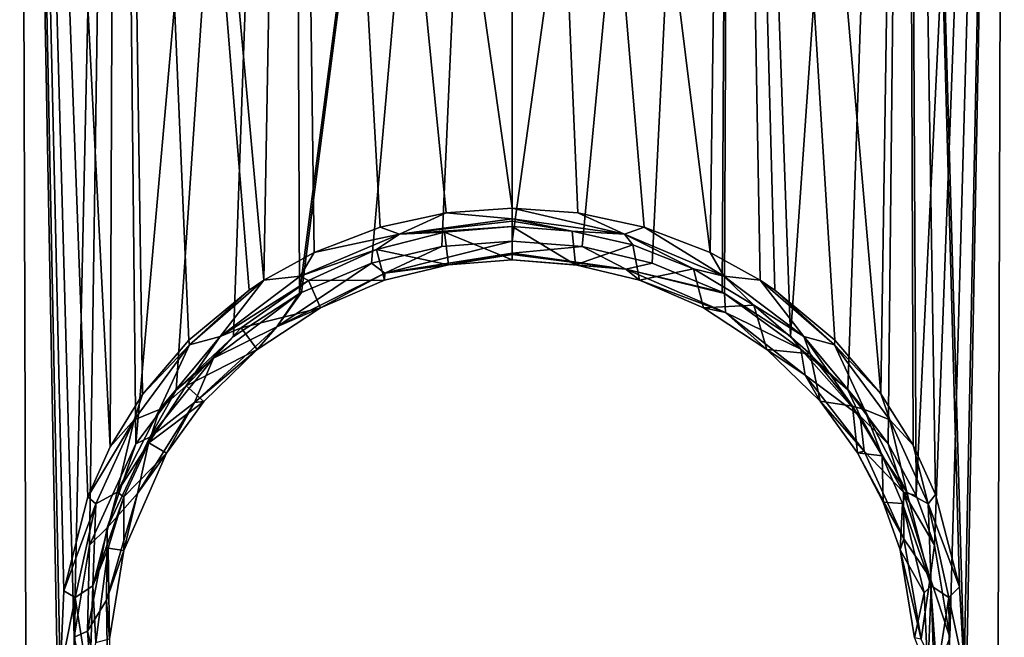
# Model space of a CAD drawing. Header units: metres. Extents: x -37.5 to 37.5, y -75 to 1.
# Tile 3 of 4: x -13.1 to 13.1, y -59.6 to -43.1. Entities that reach past the tile are written whole.
import ezdxf

# ---------------------------------------------------------------- set-up
doc = ezdxf.new("R2010")
doc.units = ezdxf.units.M
doc.layers.add('solid_26000620', color=7, linetype='CONTINUOUS')

msp = doc.modelspace()

# ---------------------------------------------------------------- linework, layer by layer
at = {"layer": 'solid_26000620'}
for points in [[(-11.673737, -59.579109, -2.060847), (-13.123844, -7, 0.753317), (-10.52497, -7, -4.643973)], [(-12.919494, -74.504013, 3.748438), (-13.123844, -7, 6.743555), (-13.123844, -7, 0.753317)], [(-11.856433, -74.504013, -1.383652), (-12.919494, -74.504013, 3.748438), (-13.123844, -7, 0.753317)], [(-11.673737, -59.579109, -2.060847), (-11.856433, -74.504013, -1.383652), (-13.123844, -7, 0.753317)], [(-10.714146, -54.502163, 11.251478), (-10.52497, -7, 12.140845), (-13.123844, -7, 6.743555)], [(-11.311117, -55.837582, 10.295712), (-10.714146, -54.502163, 11.251478), (-13.123844, -7, 6.743555)], [(-11.943154, -58.34325, 9.006174), (-11.311117, -55.837582, 10.295712), (-13.123844, -7, 6.743555)], [(-12.045397, -60.554508, 8.721177), (-11.943154, -58.34325, 9.006174), (-13.123844, -7, 6.743555)], [(-11.856431, -74.504013, 8.880527), (-12.045397, -60.554508, 8.721177), (-13.123844, -7, 6.743555)], [(-12.919494, -74.504013, 3.748438), (-11.856431, -74.504013, 8.880527), (-13.123844, -7, 6.743555)], [(-11.262365, -57.126526, -2.861929), (-11.673737, -59.579109, -2.060847), (-10.52497, -7, -4.643973)], [(-10.030831, -54.420044, -4.647291), (-11.262365, -57.126526, -2.861929), (-10.52497, -7, -4.643973)], [(-10.714146, -54.502163, 11.251478), (-9.85262, -53.108479, 12.368603), (-10.52497, -7, 12.140845)], [(-10.030831, -54.420044, -4.647291), (-10.52497, -7, -4.643973), (-5.841375, -7, -8.379551)], [(-6.615211, -50.055481, 15.07375), (-5.841375, -7, 15.876423), (-10.52497, -7, 12.140845)], [(-7.007476, -50.318787, 14.832821), (-6.615211, -50.055481, 15.07375), (-10.52497, -7, 12.140845)], [(-8.610859, -51.65456, 13.624683), (-7.007476, -50.318787, 14.832821), (-10.52497, -7, 12.140845)], [(-9.85262, -53.108479, 12.368603), (-8.610859, -51.65456, 13.624683), (-10.52497, -7, 12.140845)], [(-8.951934, -52.986645, -5.805091), (-10.030831, -54.420044, -4.647291), (-5.841375, -7, -8.379551)], [(-7.4258, -51.555237, -7.048117), (-8.951934, -52.986645, -5.805091), (-5.841375, -7, -8.379551)], [(-5.664576, -50.412212, -8.077858), (-7.4258, -51.555237, -7.048117), (-5.841375, -7, -8.379551)], [(-6.615211, -50.055481, 15.07375), (-5.276552, -49.315895, 15.762493), (-5.841375, -7, 15.876423)], [(-5.664576, -50.412212, -8.077858), (-5.841375, -7, -8.379551), (0, -7, -9.713026)], [(0, -48.134048, 16.879646), (0, -7, 17.209898), (-5.841375, -7, 15.876423)], [(-1.75639, -48.259026, 16.760639), (0, -48.134048, 16.879646), (-5.841375, -7, 15.876423)], [(-3.518298, -48.643951, 16.395283), (-1.75639, -48.259026, 16.760639), (-5.841375, -7, 15.876423)], [(-5.276552, -49.315895, 15.762493), (-3.518298, -48.643951, 16.395283), (-5.841375, -7, 15.876423)], [(-5.609028, -50.38316, -8.104563), (-5.664576, -50.412212, -8.077858), (0, -7, -9.713026)], [(-3.743715, -49.603466, -8.825489), (-5.609028, -50.38316, -8.104563), (0, -7, -9.713026)], [(-1.869896, -49.159721, -9.240635), (-3.743715, -49.603466, -8.825489), (0, -7, -9.713026)], [(0, -49.015984, -9.375693), (-1.869896, -49.159721, -9.240635), (0, -7, -9.713026)], [(5.841375, -7, -8.379551), (0, -49.015984, -9.375693), (0, -7, -9.713026)], [(1.757581, -48.259197, 16.760477), (0, -7, 17.209898), (0, -48.134048, 16.879646)], [(5.279129, -49.317104, 15.761351), (5.841375, -7, 15.876423), (0, -7, 17.209898)], [(3.520314, -48.64455, 16.394718), (5.279129, -49.317104, 15.761351), (0, -7, 17.209898)], [(1.757581, -48.259197, 16.760477), (3.520314, -48.64455, 16.394718), (0, -7, 17.209898)], [(1.868112, -49.159439, -9.240894), (0, -49.015984, -9.375693), (5.841375, -7, -8.379551)], [(3.739528, -49.602108, -8.826746), (1.868112, -49.159439, -9.240894), (5.841375, -7, -8.379551)], [(5.603064, -50.380054, -8.10741), (3.739528, -49.602108, -8.826746), (5.841375, -7, -8.379551)], [(5.279129, -49.317104, 15.761351), (6.617528, -50.056961, 15.072383), (5.841375, -7, 15.876423)], [(5.663315, -50.411537, -8.078467), (5.603064, -50.380054, -8.10741), (5.841375, -7, -8.379551)], [(7.419949, -51.550655, -7.052184), (5.663315, -50.411537, -8.078467), (5.841375, -7, -8.379551)], [(9.835334, -53.084633, 12.388611), (10.52497, -7, 12.140845), (5.841375, -7, 15.876423)], [(8.609838, -51.653141, 13.625589), (9.835334, -53.084633, 12.388611), (5.841375, -7, 15.876423)], [(7.010349, -50.320927, 14.830985), (8.609838, -51.653141, 13.625589), (5.841375, -7, 15.876423)], [(6.617528, -50.056961, 15.072383), (7.010349, -50.320927, 14.830985), (5.841375, -7, 15.876423)], [(7.419949, -51.550655, -7.052184), (5.841375, -7, -8.379551), (10.52497, -7, -4.643973)], [(8.948198, -52.982475, -5.808636), (7.419949, -51.550655, -7.052184), (10.52497, -7, -4.643973)], [(10.02878, -54.416798, -4.649781), (8.948198, -52.982475, -5.808636), (10.52497, -7, -4.643973)], [(9.835334, -53.084633, 12.388611), (10.690683, -54.457752, 11.28549), (10.52497, -7, 12.140845)], [(10.770441, -55.7967, -3.655236), (10.02878, -54.416798, -4.649781), (10.52497, -7, -4.643973)], [(12.050134, -60.439869, 8.712103), (13.123844, -7, 6.743555), (10.52497, -7, 12.140845)], [(11.928148, -58.23761, 9.042222), (12.050134, -60.439869, 8.712103), (10.52497, -7, 12.140845)], [(11.286594, -55.772556, 10.338931), (11.928148, -58.23761, 9.042222), (10.52497, -7, 12.140845)], [(10.690683, -54.457752, 11.28549), (11.286594, -55.772556, 10.338931), (10.52497, -7, 12.140845)], [(10.770441, -55.7967, -3.655236), (10.52497, -7, -4.643973), (13.123844, -7, 0.753317)], [(11.261698, -57.12429, -2.863102), (10.770441, -55.7967, -3.655236), (13.123844, -7, 0.753317)], [(11.673804, -59.579254, -2.060709), (11.261698, -57.12429, -2.863102), (13.123844, -7, 0.753317)], [(11.856431, -74.504013, -1.383655), (11.673804, -59.579254, -2.060709), (13.123844, -7, 0.753317)], [(12.919494, -74.504013, 3.748434), (11.856431, -74.504013, -1.383655), (13.123844, -7, 0.753317)], [(12.050134, -60.439869, 8.712103), (12.919494, -74.504013, 3.748434), (13.123844, -7, 6.743555)], [(12.919494, -74.504013, 3.748434), (13.123844, -7, 0.753317), (13.123844, -7, 6.743555)], [(-2.998717, -48.833244, 16.411694), (-1.75639, -48.259026, 16.760639), (-3.518298, -48.643951, 16.395283)], [(-2.998717, -48.833244, 16.411694), (0, -48.424988, 16.783396), (-1.75639, -48.259026, 16.760639)], [(0, -48.424988, 16.783396), (0, -48.134048, 16.879646), (-1.75639, -48.259026, 16.760639)], [(2.998818, -48.833271, 16.411667), (1.757581, -48.259197, 16.760477), (0, -48.134048, 16.879646)], [(2.998818, -48.833271, 16.411667), (0, -48.134048, 16.879646), (0, -48.424988, 16.783396)], [(2.998818, -48.833271, 16.411667), (3.520314, -48.64455, 16.394718), (1.757581, -48.259197, 16.760477)], [(0, -48.478806, 16.737934), (0, -48.424988, 16.783396), (-2.998717, -48.833244, 16.411694)], [(0, -48.478806, 16.737934), (-2.998717, -48.833244, 16.411694), (0, -48.62973, 16.397112)], [(0, -48.478806, 16.737934), (1.603533, -48.747337, 16.284626), (0, -48.424988, 16.783396)], [(2.998818, -48.833271, 16.411667), (0, -48.424988, 16.783396), (1.603533, -48.747337, 16.284626)], [(0, -48.478806, 16.737934), (0, -48.62973, 16.397112), (1.603533, -48.747337, 16.284626)], [(-2.998717, -48.833244, 16.411694), (-3.518298, -48.643951, 16.395283), (-5.276552, -49.315895, 15.762493)], [(-1.799381, -48.778027, 16.255312), (-3.611343, -49.239883, 15.815888), (-1.692083, -49.644588, -8.731954)], [(-2.998717, -48.833244, 16.411694), (-3.611343, -49.239883, 15.815888), (-1.799381, -48.778027, 16.255312)], [(-2.998717, -48.833244, 16.411694), (-1.799381, -48.778027, 16.255312), (0, -48.62973, 16.397112)], [(0, -48.62973, 16.397112), (-1.799381, -48.778027, 16.255312), (0, -49.511665, -8.858259)], [(-1.799381, -48.778027, 16.255312), (-1.692083, -49.644588, -8.731954), (0, -49.511665, -8.858259)], [(1.692948, -49.644726, -8.731829), (0, -48.62973, 16.397112), (0, -49.511665, -8.858259)], [(1.692948, -49.644726, -8.731829), (1.603533, -48.747337, 16.284626), (0, -48.62973, 16.397112)], [(1.692948, -49.644726, -8.731829), (3.217956, -49.11132, 15.937768), (1.603533, -48.747337, 16.284626)], [(2.998818, -48.833271, 16.411667), (1.603533, -48.747337, 16.284626), (3.217956, -49.11132, 15.937768)], [(5.643841, -49.94809, 15.404674), (3.520314, -48.64455, 16.394718), (2.998818, -48.833271, 16.411667)], [(5.643841, -49.94809, 15.404674), (5.279129, -49.317104, 15.761351), (3.520314, -48.64455, 16.394718)], [(-5.643491, -49.947899, 15.404843), (-3.611343, -49.239883, 15.815888), (-2.998717, -48.833244, 16.411694)], [(-5.643491, -49.947899, 15.404843), (-2.998717, -48.833244, 16.411694), (-5.276552, -49.315895, 15.762493)], [(-3.390163, -49.869278, -8.775726), (-1.869896, -49.159721, -9.240635), (0, -49.015984, -9.375693)], [(-3.390163, -49.869278, -8.775726), (0, -49.015984, -9.375693), (0, -49.334408, -9.257852)], [(0, -49.334408, -9.257852), (0, -49.015984, -9.375693), (1.868112, -49.159439, -9.240894)], [(2.998818, -48.833271, 16.411667), (3.217956, -49.11132, 15.937768), (4.839661, -49.752262, 15.331809)], [(5.643841, -49.94809, 15.404674), (2.998818, -48.833271, 16.411667), (4.839661, -49.752262, 15.331809)], [(-5.643491, -49.947899, 15.404843), (-5.276552, -49.315895, 15.762493), (-6.615211, -50.055481, 15.07375)], [(-5.643491, -49.947899, 15.404843), (-5.428696, -50.063351, 15.040159), (-3.611343, -49.239883, 15.815888)], [(-3.611343, -49.239883, 15.815888), (-5.428696, -50.063351, 15.040159), (-3.395672, -50.057503, -8.341748)], [(-3.390163, -49.869278, -8.775726), (-3.743715, -49.603466, -8.825489), (-1.869896, -49.159721, -9.240635)], [(-3.611343, -49.239883, 15.815888), (-3.395672, -50.057503, -8.341748), (-1.692083, -49.644588, -8.731954)], [(-3.390163, -49.869278, -8.775726), (0, -49.334408, -9.257852), (-1.692083, -49.644588, -8.731954)], [(0, -49.373032, -9.22159), (-1.692083, -49.644588, -8.731954), (0, -49.334408, -9.257852)], [(3.031707, -49.759972, -8.874009), (0, -49.334408, -9.257852), (1.868112, -49.159439, -9.240894)], [(0, -49.373032, -9.22159), (0, -49.334408, -9.257852), (3.031707, -49.759972, -8.874009)], [(1.692948, -49.644726, -8.731829), (3.396773, -50.057869, -8.341418), (3.217956, -49.11132, 15.937768)], [(3.031707, -49.759972, -8.874009), (1.868112, -49.159439, -9.240894), (3.739528, -49.602108, -8.826746)], [(3.396773, -50.057869, -8.341418), (4.839661, -49.752262, 15.331809), (3.217956, -49.11132, 15.937768)], [(5.643841, -49.94809, 15.404674), (6.617528, -50.056961, 15.072383), (5.279129, -49.317104, 15.761351)], [(-6.272687, -51.29681, -7.507372), (-5.609028, -50.38316, -8.104563), (-3.743715, -49.603466, -8.825489)], [(-6.272687, -51.29681, -7.507372), (-3.743715, -49.603466, -8.825489), (-3.390163, -49.869278, -8.775726)], [(0, -49.373032, -9.22159), (0, -49.511665, -8.858259), (-1.692083, -49.644588, -8.731954)], [(0, -49.373032, -9.22159), (3.031707, -49.759972, -8.874009), (0, -49.511665, -8.858259)], [(3.031707, -49.759972, -8.874009), (1.692948, -49.644726, -8.731829), (0, -49.511665, -8.858259)], [(3.031707, -49.759972, -8.874009), (3.739528, -49.602108, -8.826746), (5.603064, -50.380054, -8.10741)], [(-6.272687, -51.29681, -7.507372), (-3.390163, -49.869278, -8.775726), (-5.105591, -50.790237, -7.657106)], [(-3.390163, -49.869278, -8.775726), (-3.395672, -50.057503, -8.341748), (-5.105591, -50.790237, -7.657106)], [(-3.390163, -49.869278, -8.775726), (-1.692083, -49.644588, -8.731954), (-3.395672, -50.057503, -8.341748)], [(3.031707, -49.759972, -8.874009), (3.396773, -50.057869, -8.341418), (1.692948, -49.644726, -8.731829)], [(5.68894, -50.918446, -7.840396), (3.396773, -50.057869, -8.341418), (3.031707, -49.759972, -8.874009)], [(3.031707, -49.759972, -8.874009), (5.603064, -50.380054, -8.10741), (5.663315, -50.411537, -8.078467)], [(5.68894, -50.918446, -7.840396), (3.031707, -49.759972, -8.874009), (5.663315, -50.411537, -8.078467)], [(3.396773, -50.057869, -8.341418), (5.107907, -50.791473, -7.655869), (4.839661, -49.752262, 15.331809)], [(5.107907, -50.791473, -7.655869), (6.449703, -50.719536, 14.430055), (4.839661, -49.752262, 15.331809)], [(5.643841, -49.94809, 15.404674), (4.839661, -49.752262, 15.331809), (6.449703, -50.719536, 14.430055)], [(-8.599224, -51.780666, 13.619135), (-6.615211, -50.055481, 15.07375), (-7.007476, -50.318787, 14.832821)], [(-7.778447, -51.558445, 13.980484), (-6.615211, -50.055481, 15.07375), (-8.599224, -51.780666, 13.619135)], [(-7.778447, -51.558445, 13.980484), (-5.428696, -50.063351, 15.040159), (-5.643491, -49.947899, 15.404843)], [(-7.778447, -51.558445, 13.980484), (-5.643491, -49.947899, 15.404843), (-6.615211, -50.055481, 15.07375)], [(-7.778447, -51.558445, 13.980484), (-7.217569, -51.328697, 13.870952), (-5.428696, -50.063351, 15.040159)], [(-5.428696, -50.063351, 15.040159), (-7.217569, -51.328697, 13.870952), (-5.105591, -50.790237, -7.657106)], [(-5.428696, -50.063351, 15.040159), (-5.105591, -50.790237, -7.657106), (-3.395672, -50.057503, -8.341748)], [(5.68894, -50.918446, -7.840396), (5.107907, -50.791473, -7.655869), (3.396773, -50.057869, -8.341418)], [(7.778646, -51.558613, 13.98034), (5.643841, -49.94809, 15.404674), (6.449703, -50.719536, 14.430055)], [(7.778646, -51.558613, 13.98034), (6.617528, -50.056961, 15.072383), (5.643841, -49.94809, 15.404674)], [(8.601082, -51.782524, 13.617498), (7.010349, -50.320927, 14.830985), (6.617528, -50.056961, 15.072383)], [(8.601082, -51.782524, 13.617498), (6.617528, -50.056961, 15.072383), (7.778646, -51.558613, 13.98034)], [(-8.599224, -51.780666, 13.619135), (-7.007476, -50.318787, 14.832821), (-8.610859, -51.65456, 13.624683)], [(-6.272687, -51.29681, -7.507372), (-5.664576, -50.412212, -8.077858), (-5.609028, -50.38316, -8.104563)], [(8.601082, -51.782524, 13.617498), (8.609838, -51.653141, 13.625589), (7.010349, -50.320927, 14.830985)], [(-7.955892, -52.134064, -6.642429), (-7.4258, -51.555237, -7.048117), (-5.664576, -50.412212, -8.077858)], [(-7.955892, -52.134064, -6.642429), (-5.664576, -50.412212, -8.077858), (-6.272687, -51.29681, -7.507372)], [(7.701334, -51.894279, -6.838624), (5.663315, -50.411537, -8.078467), (7.419949, -51.550655, -7.052184)], [(5.68894, -50.918446, -7.840396), (5.663315, -50.411537, -8.078467), (7.701334, -51.894279, -6.838624)], [(-7.217569, -51.328697, 13.870952), (-6.791516, -51.905926, -6.636376), (-5.105591, -50.790237, -7.657106)], [(-6.272687, -51.29681, -7.507372), (-5.105591, -50.790237, -7.657106), (-6.791516, -51.905926, -6.636376)], [(5.107907, -50.791473, -7.655869), (6.792813, -51.906975, -6.635543), (6.449703, -50.719536, 14.430055)], [(5.68894, -50.918446, -7.840396), (6.792813, -51.906975, -6.635543), (5.107907, -50.791473, -7.655869)], [(7.812135, -52.589931, -6.392544), (6.792813, -51.906975, -6.635543), (5.68894, -50.918446, -7.840396)], [(7.812135, -52.589931, -6.392544), (5.68894, -50.918446, -7.840396), (7.701334, -51.894279, -6.838624)], [(6.792813, -51.906975, -6.635543), (7.94504, -52.020355, 13.253104), (6.449703, -50.719536, 14.430055)], [(7.778646, -51.558613, 13.98034), (6.449703, -50.719536, 14.430055), (7.94504, -52.020355, 13.253104)], [(-7.217569, -51.328697, 13.870952), (-8.686662, -52.876091, 12.501749), (-6.791516, -51.905926, -6.636376)], [(-7.778447, -51.558445, 13.980484), (-8.686662, -52.876091, 12.501749), (-7.217569, -51.328697, 13.870952)], [(-8.467817, -53.314735, -5.788141), (-6.272687, -51.29681, -7.507372), (-6.791516, -51.905926, -6.636376)], [(-7.955892, -52.134064, -6.642429), (-6.272687, -51.29681, -7.507372), (-8.467817, -53.314735, -5.788141)], [(-8.599224, -51.780666, 13.619135), (-8.610859, -51.65456, 13.624683), (-9.85262, -53.108479, 12.368603)], [(-9.394688, -53.50391, 12.339578), (-8.686662, -52.876091, 12.501749), (-7.778447, -51.558445, 13.980484)], [(-9.394688, -53.50391, 12.339578), (-7.778447, -51.558445, 13.980484), (-8.599224, -51.780666, 13.619135)], [(-7.955892, -52.134064, -6.642429), (-8.951934, -52.986645, -5.805091), (-7.4258, -51.555237, -7.048117)], [(7.701334, -51.894279, -6.838624), (7.419949, -51.550655, -7.052184), (8.948198, -52.982475, -5.808636)], [(7.778646, -51.558613, 13.98034), (7.94504, -52.020355, 13.253104), (9.080057, -53.41169, 12.049082)], [(9.394777, -53.504013, 12.339505), (7.778646, -51.558613, 13.98034), (9.080057, -53.41169, 12.049082)], [(8.601082, -51.782524, 13.617498), (7.778646, -51.558613, 13.98034), (9.394777, -53.504013, 12.339505)], [(8.601082, -51.782524, 13.617498), (9.835334, -53.084633, 12.388611), (8.609838, -51.653141, 13.625589)], [(-10.0749, -53.78001, 12.026596), (-8.599224, -51.780666, 13.619135), (-9.85262, -53.108479, 12.368603)], [(-9.394688, -53.50391, 12.339578), (-8.599224, -51.780666, 13.619135), (-10.0749, -53.78001, 12.026596)], [(-8.686662, -52.876091, 12.501749), (-8.214188, -53.287525, -5.430741), (-6.791516, -51.905926, -6.636376)], [(-8.467817, -53.314735, -5.788141), (-6.791516, -51.905926, -6.636376), (-8.214188, -53.287525, -5.430741)], [(6.792813, -51.906975, -6.635543), (8.21083, -53.2836, -5.434082), (7.94504, -52.020355, 13.253104)], [(7.812135, -52.589931, -6.392544), (8.21083, -53.2836, -5.434082), (6.792813, -51.906975, -6.635543)], [(9.28483, -53.681091, -5.41666), (7.701334, -51.894279, -6.838624), (8.948198, -52.982475, -5.808636)], [(7.812135, -52.589931, -6.392544), (7.701334, -51.894279, -6.838624), (9.28483, -53.681091, -5.41666)], [(10.076074, -53.781776, 12.025162), (9.835334, -53.084633, 12.388611), (8.601082, -51.782524, 13.617498)], [(10.076074, -53.781776, 12.025162), (8.601082, -51.782524, 13.617498), (9.394777, -53.504013, 12.339505)], [(-9.657856, -54.238647, -4.996546), (-8.951934, -52.986645, -5.805091), (-7.955892, -52.134064, -6.642429)], [(-9.657856, -54.238647, -4.996546), (-7.955892, -52.134064, -6.642429), (-8.467817, -53.314735, -5.788141)], [(8.21083, -53.2836, -5.434082), (9.080057, -53.41169, 12.049082), (7.94504, -52.020355, 13.253104)], [(9.391853, -54.617474, -4.754411), (8.21083, -53.2836, -5.434082), (7.812135, -52.589931, -6.392544)], [(9.391853, -54.617474, -4.754411), (7.812135, -52.589931, -6.392544), (9.28483, -53.681091, -5.41666)], [(-9.657856, -54.238647, -4.996546), (-10.030831, -54.420044, -4.647291), (-8.951934, -52.986645, -5.805091)], [(-8.686662, -52.876091, 12.501749), (-9.683325, -54.390949, 11.250366), (-8.214188, -53.287525, -5.430741)], [(-9.394688, -53.50391, 12.339578), (-9.683325, -54.390949, 11.250366), (-8.686662, -52.876091, 12.501749)], [(9.28483, -53.681091, -5.41666), (8.948198, -52.982475, -5.808636), (10.02878, -54.416798, -4.649781)], [(-10.0749, -53.78001, 12.026596), (-9.85262, -53.108479, 12.368603), (-10.714146, -54.502163, 11.251478)], [(10.076074, -53.781776, 12.025162), (10.690683, -54.457752, 11.28549), (9.835334, -53.084633, 12.388611)], [(-10.523685, -55.712811, 10.670738), (-9.683325, -54.390949, 11.250366), (-9.394688, -53.50391, 12.339578)], [(-10.523685, -55.712811, 10.670738), (-9.394688, -53.50391, 12.339578), (-10.0749, -53.78001, 12.026596)], [(-9.984984, -55.746071, -3.93568), (-8.467817, -53.314735, -5.788141), (-9.214446, -54.665497, -4.308855)], [(-9.657856, -54.238647, -4.996546), (-8.467817, -53.314735, -5.788141), (-9.984984, -55.746071, -3.93568)], [(-9.683325, -54.390949, 11.250366), (-9.214446, -54.665497, -4.308855), (-8.214188, -53.287525, -5.430741)], [(-8.467817, -53.314735, -5.788141), (-8.214188, -53.287525, -5.430741), (-9.214446, -54.665497, -4.308855)], [(8.21083, -53.2836, -5.434082), (9.209148, -54.656826, -4.315581), (9.080057, -53.41169, 12.049082)], [(9.391853, -54.617474, -4.754411), (9.209148, -54.656826, -4.315581), (8.21083, -53.2836, -5.434082)], [(9.209148, -54.656826, -4.315581), (9.866145, -54.739235, 10.9793), (9.080057, -53.41169, 12.049082)], [(9.394777, -53.504013, 12.339505), (9.080057, -53.41169, 12.049082), (9.866145, -54.739235, 10.9793)], [(10.523731, -55.712879, 10.670726), (9.394777, -53.504013, 12.339505), (9.866145, -54.739235, 10.9793)], [(10.076074, -53.781776, 12.025162), (9.394777, -53.504013, 12.339505), (10.523731, -55.712879, 10.670726)], [(-10.0749, -53.78001, 12.026596), (-10.714146, -54.502163, 11.251478), (-11.311117, -55.837582, 10.295712)], [(-11.092348, -56.019115, 10.457562), (-10.0749, -53.78001, 12.026596), (-11.311117, -55.837582, 10.295712)], [(-10.523685, -55.712811, 10.670738), (-10.0749, -53.78001, 12.026596), (-11.092348, -56.019115, 10.457562)], [(10.435063, -55.712563, -3.966396), (9.28483, -53.681091, -5.41666), (10.02878, -54.416798, -4.649781)], [(9.391853, -54.617474, -4.754411), (9.28483, -53.681091, -5.41666), (10.435063, -55.712563, -3.966396)], [(11.093021, -56.020725, 10.45647), (10.690683, -54.457752, 11.28549), (10.076074, -53.781776, 12.025162)], [(11.093021, -56.020725, 10.45647), (10.076074, -53.781776, 12.025162), (10.523731, -55.712879, 10.670726)], [(-10.79605, -56.658741, -3.389557), (-10.030831, -54.420044, -4.647291), (-9.657856, -54.238647, -4.996546)], [(-10.79605, -56.658741, -3.389557), (-9.657856, -54.238647, -4.996546), (-9.984984, -55.746071, -3.93568)], [(-10.79605, -56.658741, -3.389557), (-11.262365, -57.126526, -2.861929), (-10.030831, -54.420044, -4.647291)], [(-10.523685, -55.712811, 10.670738), (-10.345091, -55.83149, 10.185519), (-9.683325, -54.390949, 11.250366)], [(-9.683325, -54.390949, 11.250366), (-10.345091, -55.83149, 10.185519), (-9.214446, -54.665497, -4.308855)], [(10.435063, -55.712563, -3.966396), (10.02878, -54.416798, -4.649781), (10.770441, -55.7967, -3.655236)], [(11.093021, -56.020725, 10.45647), (11.286594, -55.772556, 10.338931), (10.690683, -54.457752, 11.28549)], [(-10.345091, -55.83149, 10.185519), (-10.351542, -57.262516, -2.585267), (-9.214446, -54.665497, -4.308855)], [(-9.984984, -55.746071, -3.93568), (-9.214446, -54.665497, -4.308855), (-10.351542, -57.262516, -2.585267)], [(10.443844, -56.952175, -3.177258), (9.209148, -54.656826, -4.315581), (9.391853, -54.617474, -4.754411)], [(9.209148, -54.656826, -4.315581), (9.893263, -55.9757, -3.3573), (9.866145, -54.739235, 10.9793)], [(10.443844, -56.952175, -3.177258), (9.893263, -55.9757, -3.3573), (9.209148, -54.656826, -4.315581)], [(10.443844, -56.952175, -3.177258), (9.391853, -54.617474, -4.754411), (10.435063, -55.712563, -3.966396)], [(9.893263, -55.9757, -3.3573), (10.410463, -56.009251, 10.065377), (9.866145, -54.739235, 10.9793)], [(10.523731, -55.712879, 10.670726), (9.866145, -54.739235, 10.9793), (10.410463, -56.009251, 10.065377)], [(-11.092348, -56.019115, 10.457562), (-11.311117, -55.837582, 10.295712), (-11.943154, -58.34325, 9.006174)], [(-11.170976, -58.204933, 9.29424), (-10.345091, -55.83149, 10.185519), (-10.523685, -55.712811, 10.670738)], [(-11.170976, -58.204933, 9.29424), (-10.523685, -55.712811, 10.670738), (-11.092348, -56.019115, 10.457562)], [(-11.170976, -58.204933, 9.29424), (-10.766996, -57.20393, 9.348492), (-10.345091, -55.83149, 10.185519)], [(-10.812231, -58.586494, -2.441279), (-9.984984, -55.746071, -3.93568), (-10.351542, -57.262516, -2.585267)], [(-10.79605, -56.658741, -3.389557), (-9.984984, -55.746071, -3.93568), (-10.812231, -58.586494, -2.441279)], [(-10.345091, -55.83149, 10.185519), (-10.766996, -57.20393, 9.348492), (-10.351542, -57.262516, -2.585267)], [(11.17104, -58.205048, 9.294166), (10.523731, -55.712879, 10.670726), (10.410463, -56.009251, 10.065377)], [(10.435063, -55.712563, -3.966396), (10.770441, -55.7967, -3.655236), (11.261698, -57.12429, -2.863102)], [(11.143809, -57.993923, -2.740961), (10.435063, -55.712563, -3.966396), (11.261698, -57.12429, -2.863102)], [(10.443844, -56.952175, -3.177258), (10.435063, -55.712563, -3.966396), (11.143809, -57.993923, -2.740961)], [(11.093021, -56.020725, 10.45647), (10.523731, -55.712879, 10.670726), (11.17104, -58.205048, 9.294166)], [(11.093021, -56.020725, 10.45647), (11.928148, -58.23761, 9.042222), (11.286594, -55.772556, 10.338931)], [(-11.647366, -58.520382, 9.244874), (-11.092348, -56.019115, 10.457562), (-11.943154, -58.34325, 9.006174)], [(-11.170976, -58.204933, 9.29424), (-11.092348, -56.019115, 10.457562), (-11.647366, -58.520382, 9.244874)], [(9.893263, -55.9757, -3.3573), (10.346482, -57.24472, -2.594592), (10.410463, -56.009251, 10.065377)], [(10.443844, -56.952175, -3.177258), (10.346482, -57.24472, -2.594592), (9.893263, -55.9757, -3.3573)], [(10.346482, -57.24472, -2.594592), (10.988639, -58.389771, 8.829119), (10.410463, -56.009251, 10.065377)], [(11.17104, -58.205048, 9.294166), (10.410463, -56.009251, 10.065377), (10.988639, -58.389771, 8.829119)], [(11.647631, -58.521812, 9.244411), (11.928148, -58.23761, 9.042222), (11.093021, -56.020725, 10.45647)], [(11.647631, -58.521812, 9.244411), (11.093021, -56.020725, 10.45647), (11.17104, -58.205048, 9.294166)], [(-11.319988, -59.41095, -2.351362), (-11.262365, -57.126526, -2.861929), (-10.79605, -56.658741, -3.389557)], [(-11.319988, -59.41095, -2.351362), (-10.79605, -56.658741, -3.389557), (-10.812231, -58.586494, -2.441279)], [(10.904963, -59.625038, -2.219321), (10.346482, -57.24472, -2.594592), (10.443844, -56.952175, -3.177258)], [(10.904963, -59.625038, -2.219321), (10.443844, -56.952175, -3.177258), (11.143809, -57.993923, -2.740961)], [(-11.319988, -59.41095, -2.351362), (-11.673737, -59.579109, -2.060847), (-11.262365, -57.126526, -2.861929)], [(-11.170976, -58.204933, 9.29424), (-11.092403, -59.715275, 8.544657), (-10.766996, -57.20393, 9.348492)], [(-10.766996, -57.20393, 9.348492), (-11.092403, -59.715275, 8.544657), (-10.727472, -59.620548, -1.818124)], [(-10.766996, -57.20393, 9.348492), (-10.727472, -59.620548, -1.818124), (-10.351542, -57.262516, -2.585267)], [(11.143809, -57.993923, -2.740961), (11.261698, -57.12429, -2.863102), (11.673804, -59.579254, -2.060709)], [(-10.812231, -58.586494, -2.441279), (-10.351542, -57.262516, -2.585267), (-10.727472, -59.620548, -1.818124)], [(10.346482, -57.24472, -2.594592), (10.726546, -59.597343, -1.82041), (10.988639, -58.389771, 8.829119)], [(10.904963, -59.625038, -2.219321), (10.726546, -59.597343, -1.82041), (10.346482, -57.24472, -2.594592)], [(10.904963, -59.625038, -2.219321), (11.143809, -57.993923, -2.740961), (11.325385, -60.498222, -2.318146)], [(11.325385, -60.498222, -2.318146), (11.143809, -57.993923, -2.740961), (11.673804, -59.579254, -2.060709)], [(-11.26309, -60.951862, 8.99545), (-11.170976, -58.204933, 9.29424), (-11.647366, -58.520382, 9.244874)], [(-11.26309, -60.951862, 8.99545), (-11.092403, -59.715275, 8.544657), (-11.170976, -58.204933, 9.29424)], [(11.17104, -58.205048, 9.294166), (10.988639, -58.389771, 8.829119), (11.084039, -60.518421, 8.547493)], [(11.263084, -60.951771, 8.995603), (11.17104, -58.205048, 9.294166), (11.084039, -60.518421, 8.547493)], [(11.647631, -58.521812, 9.244411), (11.17104, -58.205048, 9.294166), (11.263084, -60.951771, 8.995603)], [(11.647631, -58.521812, 9.244411), (12.050134, -60.439869, 8.712103), (11.928148, -58.23761, 9.042222)], [(-11.647366, -58.520382, 9.244874), (-11.943154, -58.34325, 9.006174), (-12.045397, -60.554508, 8.721177)], [(-11.673473, -61.211308, 9.118996), (-11.647366, -58.520382, 9.244874), (-12.045397, -60.554508, 8.721177)], [(-11.26309, -60.951862, 8.99545), (-11.647366, -58.520382, 9.244874), (-11.673473, -61.211308, 9.118996)], [(10.726546, -59.597343, -1.82041), (11.084039, -60.518421, 8.547493), (10.988639, -58.389771, 8.829119)], [(11.673454, -61.212421, 9.119261), (11.647631, -58.521812, 9.244411), (11.263084, -60.951771, 8.995603)], [(11.673454, -61.212421, 9.119261), (12.050134, -60.439869, 8.712103), (11.647631, -58.521812, 9.244411)], [(-11.319988, -59.41095, -2.351362), (-10.812231, -58.586494, -2.441279), (-10.767474, -61.714291, -2.475583)], [(-10.767474, -61.714291, -2.475583), (-10.812231, -58.586494, -2.441279), (-10.727472, -59.620548, -1.818124)], [(-11.673737, -59.579109, -2.060847), (-11.511191, -61.863567, -2.337481), (-11.856433, -74.504013, -1.383652)], [(-11.092045, -62.270981, -2.765407), (-11.673737, -59.579109, -2.060847), (-11.319988, -59.41095, -2.351362)], [(-11.092045, -62.270981, -2.765407), (-11.511191, -61.863567, -2.337481), (-11.673737, -59.579109, -2.060847)], [(-11.092045, -62.270981, -2.765407), (-11.319988, -59.41095, -2.351362), (-10.767474, -61.714291, -2.475583)]]:
    msp.add_3dface(points, dxfattribs=at)

doc.saveas('drawing.dxf')
